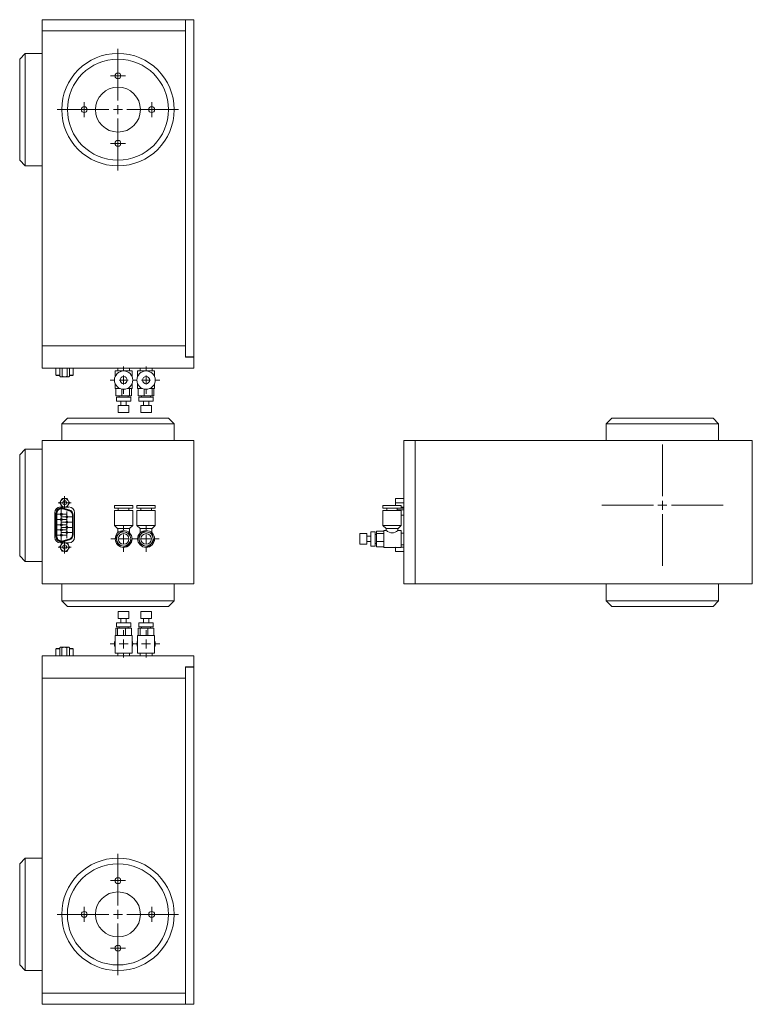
# Model space of a CAD drawing. Header units: inches. Extents: x 0.6 to 15.6, y 0 to 11.
# Tile 2 of 2: x 7.4 to 15.6, y 0 to 11. Entities that reach past the tile are written whole.
import ezdxf

# ---------------------------------------------------------------- set-up
doc = ezdxf.new("R2010")
doc.units = ezdxf.units.IN
doc.header["$MEASUREMENT"] = 0

# ---------------------------------------------------------------- blocks, each defined once
blk = doc.blocks.new('SW_CENTERMARKSYMBOL_0')
at = {"color": 0, "linetype": 'Continuous', "lineweight": 0}
for p, q in [((0, 0.1), (0, 0.14375)), ((-0.1, 0), (-0.14375, 0)), ((0, 0), (-0.05, 0)), ((0, 0), (0, 0.05)), ((0, 0), (0, -0.05)), ((0, 0), (0.05, 0)), ((0.1, 0), (0.14375, 0)), ((0, -0.1), (0, -0.14375))]:
    blk.add_line(p, q, dxfattribs=at)
blk = doc.blocks.new('SW_CENTERMARKSYMBOL_1')
at = {"color": 0, "linetype": 'Continuous', "lineweight": 0}
for p, q in [((0, 0.1), (0, 0.14375)), ((-0.1, 0), (-0.14375, 0)), ((0, 0), (-0.05, 0)), ((0, 0), (0, 0.05)), ((0, 0), (0, -0.05)), ((0, 0), (0.05, 0)), ((0.1, 0), (0.14375, 0)), ((0, -0.1), (0, -0.14375))]:
    blk.add_line(p, q, dxfattribs=at)
blk = doc.blocks.new('SW_CENTERMARKSYMBOL_2')
at = {"color": 0, "linetype": 'Continuous', "lineweight": 0}
for p, q in [((-0.05, 0), (-0.06125, 0)), ((0, 0), (-0.05, 0)), ((0, 0.05), (0, 0.06125)), ((0, 0), (0, 0.05)), ((0, 0), (0, -0.05)), ((0, 0), (0.05, 0)), ((0.05, 0), (0.06125, 0)), ((0, -0.05), (0, -0.06125))]:
    blk.add_line(p, q, dxfattribs=at)
blk = doc.blocks.new('SW_CENTERMARKSYMBOL_3')
at = {"color": 0, "linetype": 'Continuous', "lineweight": 0}
for p, q in [((-0.05, 0), (-0.06125, 0)), ((0, 0), (-0.05, 0)), ((0, 0.05), (0, 0.06125)), ((0, 0), (0, 0.05)), ((0, 0), (0, -0.05)), ((0, 0), (0.05, 0)), ((0.05, 0), (0.06125, 0)), ((0, -0.05), (0, -0.06125))]:
    blk.add_line(p, q, dxfattribs=at)
blk = doc.blocks.new('SW_CENTERMARKSYMBOL_4')
at = {"color": 0, "linetype": 'Continuous', "lineweight": 0}
for p, q in [((-0.05, 0), (-0.06125, 0)), ((0, 0), (-0.05, 0)), ((0, 0.05), (0, 0.06125)), ((0, 0), (0, 0.05)), ((0, 0), (0, -0.05)), ((0, 0), (0.05, 0)), ((0.05, 0), (0.06125, 0)), ((0, -0.05), (0, -0.06125))]:
    blk.add_line(p, q, dxfattribs=at)
blk = doc.blocks.new('SW_CENTERMARKSYMBOL_5')
at = {"color": 0, "linetype": 'Continuous', "lineweight": 0}
for p, q in [((-0.05, 0), (-0.06125, 0)), ((0, 0), (-0.05, 0)), ((0, 0.05), (0, 0.06125)), ((0, 0), (0, 0.05)), ((0, 0), (0, -0.05)), ((0, 0), (0.05, 0)), ((0.05, 0), (0.06125, 0)), ((0, -0.05), (0, -0.06125))]:
    blk.add_line(p, q, dxfattribs=at)
blk = doc.blocks.new('SW_CENTERMARKSYMBOL_6')
at = {"color": 0, "linetype": 'Continuous', "lineweight": 0}
for p, q in [((-0.05, 0), (-0.06125, 0)), ((0, 0), (-0.05, 0)), ((0, 0.05), (0, 0.06125)), ((0, 0), (0, 0.05)), ((0, 0), (0, -0.05)), ((0, 0), (0.05, 0)), ((0.05, 0), (0.06125, 0)), ((0, -0.05), (0, -0.06125))]:
    blk.add_line(p, q, dxfattribs=at)
blk = doc.blocks.new('SW_CENTERMARKSYMBOL_7')
at = {"color": 0, "linetype": 'Continuous', "lineweight": 0}
for p, q in [((-0.05, 0), (-0.06125, 0)), ((0, 0), (-0.05, 0)), ((0, 0.05), (0, 0.06125)), ((0, 0), (0, 0.05)), ((0, 0), (0, -0.05)), ((0, 0), (0.05, 0)), ((0.05, 0), (0.06125, 0)), ((0, -0.05), (0, -0.06125))]:
    blk.add_line(p, q, dxfattribs=at)
blk = doc.blocks.new('SW_CENTERMARKSYMBOL_8')
at = {"color": 0, "linetype": 'Continuous', "lineweight": 0}
for p, q in [((-0.05, 0), (-0.06125, 0)), ((0, 0), (-0.05, 0)), ((0, 0.05), (0, 0.06125)), ((0, 0), (0, 0.05)), ((0, 0), (0, -0.05)), ((0, 0), (0.05, 0)), ((0.05, 0), (0.06125, 0)), ((0, -0.05), (0, -0.06125))]:
    blk.add_line(p, q, dxfattribs=at)
blk = doc.blocks.new('SW_CENTERMARKSYMBOL_9')
at = {"color": 0, "linetype": 'Continuous', "lineweight": 0}
for p, q in [((-0.05, 0), (-0.06125, 0)), ((0, 0), (-0.05, 0)), ((0, 0.05), (0, 0.06125)), ((0, 0), (0, 0.05)), ((0, 0), (0, -0.05)), ((0, 0), (0.05, 0)), ((0.05, 0), (0.06125, 0)), ((0, -0.05), (0, -0.06125))]:
    blk.add_line(p, q, dxfattribs=at)
blk = doc.blocks.new('SW_CENTERMARKSYMBOL_10')
at = {"color": 0, "linetype": 'Continuous', "lineweight": 0}
for p, q in [((-0.05, 0), (-0.06125, 0)), ((0, 0), (-0.05, 0)), ((0, 0.05), (0, 0.06125)), ((0, 0), (0, 0.05)), ((0, 0), (0, -0.05)), ((0, 0), (0.05, 0)), ((0.05, 0), (0.06125, 0)), ((0, -0.05), (0, -0.06125))]:
    blk.add_line(p, q, dxfattribs=at)
blk = doc.blocks.new('SW_CENTERMARKSYMBOL_11')
at = {"color": 0, "linetype": 'Continuous', "lineweight": 0}
for p, q in [((-0.05, 0), (-0.07225, 0)), ((0, 0), (-0.05, 0)), ((0, 0.05), (0, 0.07225)), ((0, 0), (0, 0.05)), ((0, 0), (0, -0.05)), ((0, 0), (0.05, 0)), ((0.05, 0), (0.07225, 0)), ((0, -0.05), (0, -0.07225))]:
    blk.add_line(p, q, dxfattribs=at)
blk = doc.blocks.new('SW_CENTERMARKSYMBOL_12')
at = {"color": 0, "linetype": 'Continuous', "lineweight": 0}
for p, q in [((-0.05, 0), (-0.07225, 0)), ((0, 0), (-0.05, 0)), ((0, 0.05), (0, 0.07225)), ((0, 0), (0, 0.05)), ((0, 0), (0, -0.05)), ((0, 0), (0.05, 0)), ((0.05, 0), (0.07225, 0)), ((0, -0.05), (0, -0.07225))]:
    blk.add_line(p, q, dxfattribs=at)
blk = doc.blocks.new('SW_CENTERMARKSYMBOL_13')
at = {"color": 0, "linetype": 'Continuous', "lineweight": 0}
for p, q in [((0, 0.1), (0, 0.1515)), ((-0.1, 0), (-0.1515, 0)), ((0, 0), (-0.05, 0)), ((0, 0), (0, 0.05)), ((0, 0), (0, -0.05)), ((0, 0), (0.05, 0)), ((0.1, 0), (0.1515, 0)), ((0, -0.1), (0, -0.1515))]:
    blk.add_line(p, q, dxfattribs=at)
blk = doc.blocks.new('SW_CENTERMARKSYMBOL_14')
at = {"color": 0, "linetype": 'Continuous', "lineweight": 0}
for p, q in [((0, 0.1), (0, 0.1515)), ((-0.1, 0), (-0.1515, 0)), ((0, 0), (-0.05, 0)), ((0, 0), (0, 0.05)), ((0, 0), (0, -0.05)), ((0, 0), (0.05, 0)), ((0.1, 0), (0.1515, 0)), ((0, -0.1), (0, -0.1515))]:
    blk.add_line(p, q, dxfattribs=at)
blk = doc.blocks.new('SW_CENTERMARKSYMBOL_15')
at = {"color": 0, "linetype": 'Continuous', "lineweight": 0}
for p, q in [((0, 0.1), (0, 0.675)), ((-0.1, 0), (-0.675, 0)), ((0, 0), (-0.05, 0)), ((0, 0), (0, 0.05)), ((0, 0), (0, -0.05)), ((0, 0), (0.05, 0)), ((0.1, 0), (0.675, 0)), ((0, -0.1), (0, -0.675))]:
    blk.add_line(p, q, dxfattribs=at)
blk = doc.blocks.new('SW_CENTERMARKSYMBOL_16')
at = {"color": 0, "linetype": 'Continuous', "lineweight": 0}
for p, q in [((-0.05, 0), (-0.0825, 0)), ((0, 0), (-0.05, 0)), ((0, 0.05), (0, 0.0825)), ((0, 0), (0, 0.05)), ((0, 0), (0, -0.05)), ((0, 0), (0.05, 0)), ((0.05, 0), (0.0825, 0)), ((0, -0.05), (0, -0.0825))]:
    blk.add_line(p, q, dxfattribs=at)
blk = doc.blocks.new('SW_CENTERMARKSYMBOL_17')
at = {"color": 0, "linetype": 'Continuous', "lineweight": 0}
for p, q in [((-0.05, 0), (-0.0825, 0)), ((0, 0), (-0.05, 0)), ((0, 0.05), (0, 0.0825)), ((0, 0), (0, 0.05)), ((0, 0), (0, -0.05)), ((0, 0), (0.05, 0)), ((0.05, 0), (0.0825, 0)), ((0, -0.05), (0, -0.0825))]:
    blk.add_line(p, q, dxfattribs=at)
blk = doc.blocks.new('SW_CENTERMARKSYMBOL_18')
at = {"color": 0, "linetype": 'Continuous', "lineweight": 0}
for p, q in [((-0.05, 0), (-0.0825, 0)), ((0, 0), (-0.05, 0)), ((0, 0.05), (0, 0.0825)), ((0, 0), (0, 0.05)), ((0, 0), (0, -0.05)), ((0, 0), (0.05, 0)), ((0.05, 0), (0.0825, 0)), ((0, -0.05), (0, -0.0825))]:
    blk.add_line(p, q, dxfattribs=at)
blk = doc.blocks.new('SW_CENTERMARKSYMBOL_19')
at = {"color": 0, "linetype": 'Continuous', "lineweight": 0}
for p, q in [((-0.05, 0), (-0.0825, 0)), ((0, 0), (-0.05, 0)), ((0, 0.05), (0, 0.0825)), ((0, 0), (0, 0.05)), ((0, 0), (0, -0.05)), ((0, 0), (0.05, 0)), ((0.05, 0), (0.0825, 0)), ((0, -0.05), (0, -0.0825))]:
    blk.add_line(p, q, dxfattribs=at)
blk = doc.blocks.new('SW_CENTERMARKSYMBOL_20')
at = {"color": 0, "linetype": 'Continuous', "lineweight": 0}
for p, q in [((0, 0.1), (0, 0.1515)), ((-0.1, 0), (-0.1515, 0)), ((0, 0), (-0.05, 0)), ((0, 0), (0, 0.05)), ((0, 0), (0, -0.05)), ((0, 0), (0.05, 0)), ((0.1, 0), (0.1515, 0)), ((0, -0.1), (0, -0.1515))]:
    blk.add_line(p, q, dxfattribs=at)
blk = doc.blocks.new('SW_CENTERMARKSYMBOL_21')
at = {"color": 0, "linetype": 'Continuous', "lineweight": 0}
for p, q in [((0, 0.1), (0, 0.1515)), ((-0.1, 0), (-0.1515, 0)), ((0, 0), (-0.05, 0)), ((0, 0), (0, 0.05)), ((0, 0), (0, -0.05)), ((0, 0), (0.05, 0)), ((0.1, 0), (0.1515, 0)), ((0, -0.1), (0, -0.1515))]:
    blk.add_line(p, q, dxfattribs=at)
blk = doc.blocks.new('SW_CENTERMARKSYMBOL_22')
at = {"color": 0, "linetype": 'Continuous', "lineweight": 0}
for p, q in [((0, 0.1), (0, 0.675)), ((-0.1, 0), (-0.675, 0)), ((0, 0), (-0.05, 0)), ((0, 0), (0, 0.05)), ((0, 0), (0, -0.05)), ((0, 0), (0.05, 0)), ((0.1, 0), (0.675, 0)), ((0, -0.1), (0, -0.675))]:
    blk.add_line(p, q, dxfattribs=at)
blk = doc.blocks.new('SW_CENTERMARKSYMBOL_23')
at = {"color": 0, "linetype": 'Continuous', "lineweight": 0}
for p, q in [((-0.05, 0), (-0.0825, 0)), ((0, 0), (-0.05, 0)), ((0, 0.05), (0, 0.0825)), ((0, 0), (0, 0.05)), ((0, 0), (0, -0.05)), ((0, 0), (0.05, 0)), ((0.05, 0), (0.0825, 0)), ((0, -0.05), (0, -0.0825))]:
    blk.add_line(p, q, dxfattribs=at)
blk = doc.blocks.new('SW_CENTERMARKSYMBOL_24')
at = {"color": 0, "linetype": 'Continuous', "lineweight": 0}
for p, q in [((-0.05, 0), (-0.0825, 0)), ((0, 0), (-0.05, 0)), ((0, 0.05), (0, 0.0825)), ((0, 0), (0, 0.05)), ((0, 0), (0, -0.05)), ((0, 0), (0.05, 0)), ((0.05, 0), (0.0825, 0)), ((0, -0.05), (0, -0.0825))]:
    blk.add_line(p, q, dxfattribs=at)
blk = doc.blocks.new('SW_CENTERMARKSYMBOL_25')
at = {"color": 0, "linetype": 'Continuous', "lineweight": 0}
for p, q in [((-0.05, 0), (-0.0825, 0)), ((0, 0), (-0.05, 0)), ((0, 0.05), (0, 0.0825)), ((0, 0), (0, 0.05)), ((0, 0), (0, -0.05)), ((0, 0), (0.05, 0)), ((0.05, 0), (0.0825, 0)), ((0, -0.05), (0, -0.0825))]:
    blk.add_line(p, q, dxfattribs=at)
blk = doc.blocks.new('SW_CENTERMARKSYMBOL_26')
at = {"color": 0, "linetype": 'Continuous', "lineweight": 0}
for p, q in [((-0.05, 0), (-0.0825, 0)), ((0, 0), (-0.05, 0)), ((0, 0.05), (0, 0.0825)), ((0, 0), (0, 0.05)), ((0, 0), (0, -0.05)), ((0, 0), (0.05, 0)), ((0.05, 0), (0.0825, 0)), ((0, -0.05), (0, -0.0825))]:
    blk.add_line(p, q, dxfattribs=at)
blk = doc.blocks.new('SW_CENTERMARKSYMBOL_32')
at = {"color": 0, "linetype": 'Continuous', "lineweight": 0}
for p, q in [((0, 0.1), (0, 0.675)), ((-0.1, 0), (-0.675, 0)), ((0, 0), (-0.05, 0)), ((0, 0), (0, 0.05)), ((0, 0), (0, -0.05)), ((0, 0), (0.05, 0)), ((0.1, 0), (0.675, 0)), ((0, -0.1), (0, -0.675))]:
    blk.add_line(p, q, dxfattribs=at)

msp = doc.modelspace()

# ---------------------------------------------------------------- linework, layer by layer
at = {"color": 7, "linetype": 'Continuous', "lineweight": 15}
for p, q in [((7.658, 10.953), (9.251, 10.953)), ((7.658, 10.953), (7.658, 10.828)), ((7.837, 10.953), (7.837, 10.953)), ((7.837, 10.953), (7.942, 10.953)), ((7.942, 10.953), (7.942, 10.953)), ((9.251, 10.953), (9.251, 10.828)), ((9.251, 10.953), (9.345, 10.953)), ((9.345, 10.953), (9.345, 7.203)), ((7.658, 10.828), (9.251, 10.828)), ((7.658, 10.828), (7.658, 7.328)), ((9.251, 10.828), (9.251, 7.328)), ((7.47, 10.578), (7.408, 10.516)), ((7.408, 9.391), (7.408, 10.516)), ((7.658, 10.578), (7.47, 10.578)), ((7.47, 10.578), (7.47, 9.328)), ((7.408, 9.391), (7.47, 9.328)), ((7.47, 9.328), (7.658, 9.328)), ((7.658, 7.078), (7.658, 7.328)), ((7.658, 7.328), (9.251, 7.328)), ((9.251, 7.203), (9.251, 7.328)), ((9.251, 7.201), (9.251, 7.203)), ((9.251, 7.203), (9.345, 7.203)), ((9.345, 7.201), (9.251, 7.201)), ((9.345, 7.201), (9.345, 7.078)), ((9.345, 7.078), (7.658, 7.078)), ((7.811, 7.001), (7.811, 7.078)), ((7.853, 6.986), (7.853, 7.075)), ((7.88, 6.986), (7.88, 7.075)), ((7.935, 6.986), (7.935, 7.075)), ((7.962, 6.986), (7.962, 7.075)), ((8.004, 7.001), (8.004, 7.078)), ((8.47, 7.047), (8.47, 6.984)), ((8.658, 7.047), (8.47, 7.047)), ((8.498, 7.078), (8.498, 7.047)), ((8.63, 7.047), (8.63, 7.078)), ((8.658, 6.984), (8.658, 7.047)), ((8.72, 7.047), (8.72, 6.984)), ((8.908, 7.047), (8.72, 7.047)), ((8.748, 7.078), (8.748, 7.047)), ((8.88, 7.047), (8.88, 7.078)), ((8.908, 6.984), (8.908, 7.047)), ((7.811, 7.001), (7.853, 7.001)), ((7.853, 6.998), (7.814, 6.998)), ((7.867, 6.983), (7.861, 6.983)), ((7.908, 6.983), (7.867, 6.983)), ((7.948, 6.983), (7.908, 6.983)), ((7.955, 6.983), (7.948, 6.983)), ((7.962, 7.001), (8.004, 7.001)), ((8.001, 6.998), (7.962, 6.998)), ((8.47, 6.906), (8.47, 6.852)), ((8.658, 6.852), (8.658, 6.906)), ((8.72, 6.906), (8.72, 6.852)), ((8.908, 6.852), (8.908, 6.906)), ((8.524, 6.852), (8.47, 6.852)), ((8.477, 6.772), (8.477, 6.852)), ((8.543, 6.772), (8.543, 6.846)), ((8.658, 6.852), (8.604, 6.852)), ((8.63, 6.772), (8.63, 6.852)), ((8.651, 6.772), (8.651, 6.852)), ((8.774, 6.852), (8.72, 6.852)), ((8.727, 6.772), (8.727, 6.852)), ((8.793, 6.772), (8.793, 6.846)), ((8.908, 6.852), (8.854, 6.852)), ((8.88, 6.772), (8.88, 6.852)), ((8.901, 6.772), (8.901, 6.852)), ((8.543, 6.772), (8.477, 6.772)), ((8.485, 6.756), (8.485, 6.71)), ((8.643, 6.756), (8.485, 6.756)), ((8.643, 6.71), (8.485, 6.71)), ((8.514, 6.772), (8.514, 6.756)), ((8.534, 6.71), (8.534, 6.663)), ((8.63, 6.772), (8.543, 6.772)), ((8.593, 6.663), (8.593, 6.71)), ((8.614, 6.756), (8.614, 6.772)), ((8.651, 6.772), (8.63, 6.772)), ((8.643, 6.71), (8.643, 6.756)), ((8.793, 6.772), (8.727, 6.772)), ((8.735, 6.756), (8.735, 6.71)), ((8.893, 6.756), (8.735, 6.756)), ((8.893, 6.71), (8.735, 6.71)), ((8.764, 6.772), (8.764, 6.756)), ((8.784, 6.71), (8.784, 6.663)), ((8.88, 6.772), (8.793, 6.772)), ((8.843, 6.663), (8.843, 6.71)), ((8.864, 6.756), (8.864, 6.772)), ((8.901, 6.772), (8.88, 6.772)), ((8.893, 6.71), (8.893, 6.756)), ((8.505, 6.663), (8.505, 6.585)), ((8.623, 6.663), (8.505, 6.663)), ((8.623, 6.585), (8.505, 6.585)), ((8.623, 6.585), (8.623, 6.663)), ((8.755, 6.663), (8.755, 6.585)), ((8.873, 6.663), (8.755, 6.663)), ((8.873, 6.585), (8.755, 6.585)), ((8.873, 6.585), (8.873, 6.663)), ((7.939, 6.522), (7.876, 6.46)), ((7.939, 6.522), (8.104, 6.522)), ((8.104, 6.522), (9.064, 6.522)), ((9.126, 6.46), (9.064, 6.522)), ((13.996, 6.522), (13.933, 6.46)), ((13.996, 6.522), (15.121, 6.522)), ((15.183, 6.46), (15.121, 6.522)), ((7.876, 6.46), (7.876, 6.272)), ((8.059, 6.46), (7.876, 6.46)), ((9.126, 6.46), (8.059, 6.46)), ((9.126, 6.272), (9.126, 6.46)), ((13.933, 6.46), (13.933, 6.272)), ((15.183, 6.46), (13.933, 6.46)), ((15.183, 6.272), (15.183, 6.46)), ((9.345, 6.272), (7.658, 6.272)), ((7.658, 6.272), (7.658, 4.679)), ((9.345, 6.272), (9.345, 4.679)), ((11.683, 6.272), (11.683, 4.679)), ((11.806, 6.272), (11.683, 6.272)), ((11.806, 4.679), (11.806, 6.272)), ((11.806, 6.272), (11.808, 6.272)), ((15.558, 6.272), (11.808, 6.272)), ((11.808, 6.272), (11.808, 4.679)), ((15.558, 4.679), (15.558, 6.272)), ((7.47, 6.179), (7.408, 6.116)), ((7.658, 6.179), (7.47, 6.179)), ((7.47, 6.179), (7.47, 5.554)), ((7.408, 5.554), (7.408, 6.116)), ((11.588, 5.605), (11.588, 5.628)), ((11.588, 5.558), (11.588, 5.605)), ((11.591, 5.628), (11.68, 5.628)), ((7.408, 4.991), (7.408, 5.554)), ((7.47, 5.554), (7.47, 4.929)), ((7.881, 5.534), (7.861, 5.534)), ((7.889, 5.515), (7.957, 5.495)), ((7.956, 5.493), (7.889, 5.513)), ((7.958, 5.5), (7.891, 5.52)), ((7.892, 5.523), (7.959, 5.503)), ((7.955, 5.534), (7.935, 5.534)), ((8.462, 5.552), (8.462, 5.52)), ((8.462, 5.552), (8.564, 5.552)), ((8.462, 5.52), (8.564, 5.52)), ((8.462, 5.495), (8.462, 5.329)), ((8.462, 5.495), (8.564, 5.495)), ((8.505, 5.52), (8.505, 5.495)), ((8.564, 5.552), (8.665, 5.552)), ((8.564, 5.52), (8.665, 5.52)), ((8.564, 5.495), (8.665, 5.495)), ((8.623, 5.495), (8.623, 5.52)), ((8.665, 5.52), (8.665, 5.552)), ((8.665, 5.329), (8.665, 5.495)), ((8.712, 5.552), (8.712, 5.52)), ((8.712, 5.552), (8.814, 5.552)), ((8.712, 5.52), (8.814, 5.52)), ((8.712, 5.495), (8.712, 5.329)), ((8.712, 5.495), (8.814, 5.495)), ((8.755, 5.52), (8.755, 5.495)), ((8.814, 5.552), (8.915, 5.552)), ((8.814, 5.52), (8.915, 5.52)), ((8.814, 5.495), (8.915, 5.495)), ((8.873, 5.495), (8.873, 5.52)), ((8.915, 5.52), (8.915, 5.552)), ((8.915, 5.329), (8.915, 5.495)), ((11.449, 5.552), (11.449, 5.52)), ((11.449, 5.552), (11.652, 5.552)), ((11.449, 5.52), (11.652, 5.52)), ((11.449, 5.495), (11.449, 5.329)), ((11.449, 5.495), (11.652, 5.495)), ((11.491, 5.52), (11.491, 5.495)), ((11.588, 5.552), (11.588, 5.558)), ((11.588, 5.552), (11.588, 5.558)), ((11.591, 5.582), (11.68, 5.582)), ((11.609, 5.495), (11.609, 5.52)), ((11.609, 5.503), (11.683, 5.503)), ((11.652, 5.52), (11.652, 5.552)), ((11.652, 5.534), (11.68, 5.534)), ((11.652, 5.534), (11.68, 5.534)), ((11.683, 5.525), (11.652, 5.525)), ((11.652, 5.523), (11.683, 5.523)), ((11.652, 5.329), (11.652, 5.495)), ((15.558, 5.528), (15.558, 5.528)), ((15.558, 5.528), (15.558, 5.476)), ((15.558, 5.476), (15.558, 5.423)), ((7.798, 5.472), (7.798, 5.198)), ((7.811, 5.208), (7.811, 5.463)), ((7.814, 5.463), (7.811, 5.463)), ((7.814, 5.463), (7.814, 5.208)), ((7.819, 5.208), (7.819, 5.463)), ((7.821, 5.463), (7.819, 5.463)), ((7.821, 5.463), (7.821, 5.208)), ((7.994, 5.228), (7.994, 5.443)), ((7.996, 5.443), (7.994, 5.443)), ((7.996, 5.443), (7.996, 5.228)), ((8.001, 5.228), (8.001, 5.443)), ((8.004, 5.443), (8.001, 5.443)), ((8.004, 5.443), (8.004, 5.228)), ((8.017, 5.198), (8.017, 5.472)), ((11.652, 5.443), (11.683, 5.443)), ((15.558, 5.423), (15.558, 5.423)), ((8.462, 5.329), (8.497, 5.294)), ((8.462, 5.329), (8.564, 5.329)), ((8.543, 5.267), (8.477, 5.205)), ((8.564, 5.294), (8.497, 5.294)), ((8.499, 5.294), (8.499, 5.247)), ((8.63, 5.241), (8.543, 5.267)), ((8.564, 5.329), (8.665, 5.329)), ((8.63, 5.294), (8.564, 5.294)), ((8.629, 5.246), (8.629, 5.294)), ((8.63, 5.294), (8.665, 5.329)), ((8.712, 5.329), (8.747, 5.294)), ((8.712, 5.329), (8.814, 5.329)), ((8.793, 5.267), (8.727, 5.205)), ((8.814, 5.294), (8.747, 5.294)), ((8.749, 5.294), (8.749, 5.247)), ((8.88, 5.241), (8.793, 5.267)), ((8.814, 5.329), (8.915, 5.329)), ((8.88, 5.294), (8.814, 5.294)), ((8.879, 5.246), (8.879, 5.294)), ((8.88, 5.294), (8.915, 5.329)), ((11.361, 5.257), (11.315, 5.257)), ((11.315, 5.179), (11.315, 5.257)), ((11.361, 5.179), (11.361, 5.257)), ((11.377, 5.267), (11.457, 5.267)), ((11.377, 5.241), (11.377, 5.267)), ((11.449, 5.329), (11.484, 5.294)), ((11.449, 5.329), (11.652, 5.329)), ((11.486, 5.272), (11.457, 5.272)), ((11.457, 5.179), (11.457, 5.272)), ((11.617, 5.294), (11.484, 5.294)), ((11.485, 5.294), (11.485, 5.272)), ((11.615, 5.272), (11.615, 5.294)), ((11.652, 5.272), (11.615, 5.272)), ((11.617, 5.294), (11.652, 5.329)), ((11.652, 5.179), (11.652, 5.272)), ((7.814, 5.208), (7.811, 5.208)), ((7.821, 5.208), (7.819, 5.208)), ((7.889, 5.157), (7.956, 5.177)), ((7.957, 5.175), (7.889, 5.155)), ((7.891, 5.15), (7.958, 5.17)), ((7.959, 5.168), (7.892, 5.148)), ((7.996, 5.228), (7.994, 5.228)), ((8.004, 5.228), (8.001, 5.228)), ((8.477, 5.205), (8.497, 5.117)), ((8.584, 5.09), (8.651, 5.152)), ((8.651, 5.152), (8.63, 5.241)), ((8.727, 5.205), (8.747, 5.117)), ((8.834, 5.09), (8.901, 5.152)), ((8.901, 5.152), (8.88, 5.241)), ((11.268, 5.238), (11.19, 5.238)), ((11.19, 5.179), (11.19, 5.238)), ((11.19, 5.12), (11.19, 5.179)), ((11.268, 5.179), (11.268, 5.238)), ((11.315, 5.208), (11.268, 5.208)), ((11.268, 5.12), (11.268, 5.179)), ((11.268, 5.149), (11.315, 5.149)), ((11.315, 5.1), (11.315, 5.179)), ((11.377, 5.229), (11.361, 5.229)), ((11.361, 5.1), (11.361, 5.179)), ((11.377, 5.152), (11.377, 5.241)), ((11.377, 5.241), (11.457, 5.241)), ((11.377, 5.152), (11.457, 5.152)), ((11.377, 5.09), (11.377, 5.152)), ((11.457, 5.085), (11.457, 5.179)), ((11.683, 5.244), (11.652, 5.244)), ((11.652, 5.085), (11.652, 5.179)), ((7.861, 5.136), (7.882, 5.136)), ((7.937, 5.136), (7.955, 5.136)), ((8.497, 5.117), (8.584, 5.09)), ((8.747, 5.117), (8.834, 5.09)), ((11.19, 5.12), (11.268, 5.12)), ((11.315, 5.1), (11.361, 5.1)), ((11.361, 5.129), (11.377, 5.129)), ((11.377, 5.09), (11.457, 5.09)), ((11.457, 5.085), (11.652, 5.085)), ((11.588, 5.064), (11.588, 5.085)), ((11.588, 5.042), (11.588, 5.064)), ((11.591, 5.041), (11.68, 5.041)), ((11.652, 5.113), (11.683, 5.113)), ((11.652, 5.086), (11.68, 5.086)), ((7.408, 4.991), (7.47, 4.929)), ((7.47, 4.929), (7.658, 4.929)), ((7.658, 4.679), (9.345, 4.679)), ((7.876, 4.679), (7.876, 4.491)), ((9.126, 4.491), (9.126, 4.679)), ((11.683, 4.679), (11.806, 4.679)), ((11.806, 4.679), (11.808, 4.679)), ((11.808, 4.679), (15.558, 4.679)), ((13.933, 4.679), (13.933, 4.491)), ((15.183, 4.491), (15.183, 4.679)), ((7.876, 4.491), (7.939, 4.429)), ((7.876, 4.491), (9.126, 4.491)), ((9.064, 4.429), (9.126, 4.491)), ((13.933, 4.491), (13.996, 4.429)), ((13.933, 4.491), (15.183, 4.491)), ((15.121, 4.429), (15.183, 4.491)), ((9.064, 4.429), (7.939, 4.429)), ((15.121, 4.429), (13.996, 4.429)), ((8.505, 4.372), (8.505, 4.294)), ((8.505, 4.372), (8.623, 4.372)), ((8.505, 4.294), (8.623, 4.294)), ((8.534, 4.294), (8.534, 4.247)), ((8.593, 4.247), (8.593, 4.294)), ((8.623, 4.294), (8.623, 4.372)), ((8.755, 4.372), (8.755, 4.294)), ((8.755, 4.372), (8.873, 4.372)), ((8.755, 4.294), (8.873, 4.294)), ((8.784, 4.294), (8.784, 4.247)), ((8.843, 4.247), (8.843, 4.294)), ((8.873, 4.294), (8.873, 4.372)), ((8.477, 4.185), (8.477, 4.105)), ((8.477, 4.185), (8.497, 4.185)), ((8.485, 4.247), (8.485, 4.201)), ((8.485, 4.247), (8.643, 4.247)), ((8.485, 4.201), (8.643, 4.201)), ((8.497, 4.185), (8.497, 4.105)), ((8.497, 4.185), (8.584, 4.185)), ((8.514, 4.201), (8.514, 4.185)), ((8.584, 4.185), (8.584, 4.105)), ((8.584, 4.185), (8.651, 4.185)), ((8.614, 4.185), (8.614, 4.201)), ((8.643, 4.201), (8.643, 4.247)), ((8.651, 4.185), (8.651, 4.105)), ((8.727, 4.185), (8.727, 4.105)), ((8.727, 4.185), (8.747, 4.185)), ((8.735, 4.247), (8.735, 4.201)), ((8.735, 4.247), (8.893, 4.247)), ((8.735, 4.201), (8.893, 4.201)), ((8.747, 4.185), (8.747, 4.105)), ((8.747, 4.185), (8.834, 4.185)), ((8.764, 4.201), (8.764, 4.185)), ((8.834, 4.185), (8.834, 4.105)), ((8.834, 4.185), (8.901, 4.185)), ((8.864, 4.185), (8.864, 4.201)), ((8.893, 4.201), (8.893, 4.247)), ((8.901, 4.185), (8.901, 4.105)), ((8.47, 4.105), (8.47, 3.91)), ((8.47, 4.105), (8.658, 4.105)), ((8.658, 3.91), (8.658, 4.105)), ((8.72, 4.105), (8.72, 3.91)), ((8.72, 4.105), (8.908, 4.105)), ((8.908, 3.91), (8.908, 4.105)), ((7.811, 3.956), (7.811, 3.879)), ((7.853, 3.956), (7.811, 3.956)), ((7.814, 3.959), (7.853, 3.959)), ((7.853, 3.971), (7.853, 3.882)), ((7.853, 3.971), (7.853, 3.959)), ((7.861, 3.974), (7.866, 3.974)), ((7.866, 3.974), (7.905, 3.974)), ((7.878, 3.971), (7.878, 3.882)), ((7.905, 3.974), (7.947, 3.974)), ((7.933, 3.971), (7.933, 3.882)), ((7.947, 3.974), (7.955, 3.974)), ((7.962, 3.971), (7.961, 3.972)), ((7.962, 3.971), (7.962, 3.882)), ((7.962, 3.971), (7.962, 3.959)), ((7.962, 3.959), (8.001, 3.959)), ((8.004, 3.956), (7.962, 3.956)), ((8.004, 3.956), (8.004, 3.879)), ((7.658, 3.879), (7.658, 3.629)), ((7.658, 3.879), (9.345, 3.879)), ((7.961, 3.881), (7.962, 3.882)), ((8.47, 3.91), (8.658, 3.91)), ((8.498, 3.91), (8.498, 3.879)), ((8.63, 3.879), (8.63, 3.91)), ((8.72, 3.91), (8.908, 3.91)), ((8.748, 3.91), (8.748, 3.879)), ((8.88, 3.879), (8.88, 3.91)), ((9.345, 3.879), (9.345, 3.756)), ((9.345, 3.756), (9.251, 3.756)), ((9.251, 3.756), (9.251, 3.754)), ((9.251, 3.754), (9.251, 3.629)), ((9.251, 3.754), (9.345, 3.754)), ((9.345, 3.754), (9.345, 0.004)), ((7.658, 3.629), (9.251, 3.629)), ((7.658, 3.629), (7.658, 0.129)), ((9.251, 3.629), (9.251, 0.129)), ((7.47, 1.629), (7.408, 1.566)), ((7.408, 0.441), (7.408, 1.566)), ((7.658, 1.629), (7.47, 1.629)), ((7.47, 1.629), (7.47, 0.379)), ((7.408, 0.441), (7.47, 0.379)), ((7.47, 0.379), (7.658, 0.379)), ((7.658, 0.004), (7.658, 0.129)), ((7.658, 0.129), (9.251, 0.129)), ((9.251, 0.004), (9.251, 0.129)), ((9.251, 0.004), (7.658, 0.004)), ((7.837, 0.004), (7.837, 0.004)), ((7.942, 0.004), (7.837, 0.004)), ((7.942, 0.004), (7.942, 0.004)), ((9.251, 0.004), (9.345, 0.004))]:
    msp.add_line(p, q, dxfattribs=at)
at = {"color": 7, "linetype": 'Continuous', "lineweight": 15, "flags": 128}
for points in [[(7.889, 5.513), (7.889, 5.513), (7.889, 5.513), (7.889, 5.513), (7.889, 5.514), (7.889, 5.514), (7.889, 5.515), (7.889, 5.515), (7.889, 5.515)], [(7.891, 5.52), (7.891, 5.521), (7.891, 5.521), (7.891, 5.522), (7.891, 5.522), (7.891, 5.522), (7.892, 5.522), (7.892, 5.523), (7.892, 5.523)], [(7.957, 5.495), (7.957, 5.495), (7.957, 5.495), (7.957, 5.494), (7.956, 5.494), (7.956, 5.493), (7.956, 5.493), (7.956, 5.493), (7.956, 5.493)], [(7.959, 5.503), (7.959, 5.503), (7.959, 5.503), (7.959, 5.502), (7.959, 5.502), (7.959, 5.502), (7.959, 5.501), (7.959, 5.501), (7.958, 5.5)], [(11.486, 5.272), (11.486, 5.272), (11.491, 5.268), (11.501, 5.262), (11.517, 5.254), (11.535, 5.248), (11.551, 5.246), (11.567, 5.248), (11.586, 5.255), (11.601, 5.263), (11.612, 5.27), (11.615, 5.272), (11.615, 5.272)], [(7.889, 5.157), (7.889, 5.157), (7.889, 5.157), (7.889, 5.157), (7.889, 5.157), (7.889, 5.156), (7.889, 5.156), (7.889, 5.155), (7.889, 5.155)], [(7.891, 5.15), (7.891, 5.15), (7.891, 5.149), (7.891, 5.149), (7.891, 5.148), (7.891, 5.148), (7.892, 5.148), (7.892, 5.148), (7.892, 5.148)], [(7.957, 5.175), (7.957, 5.175), (7.957, 5.176), (7.957, 5.176), (7.956, 5.177), (7.956, 5.177), (7.956, 5.177), (7.956, 5.177), (7.956, 5.177)], [(7.959, 5.168), (7.959, 5.168), (7.959, 5.168), (7.959, 5.168), (7.959, 5.168), (7.959, 5.169), (7.959, 5.169), (7.959, 5.17), (7.958, 5.17)]]:
    msp.add_lwpolyline(points, dxfattribs=at)
at = {"color": 7, "linetype": 'Continuous', "lineweight": 15}
for centre, radius in [((8.501, 9.953), 0.625), ((8.501, 9.953), 0.562), ((8.501, 10.328), 0.0325), ((8.501, 9.953), 0.25), ((8.126, 9.953), 0.0325), ((8.876, 9.953), 0.0325), ((8.501, 9.578), 0.0325), ((8.564, 6.945), 0.102), ((8.814, 6.945), 0.102), ((8.564, 6.945), 0.0394), ((8.814, 6.945), 0.0394), ((7.908, 5.581), 0.0222), ((7.871, 5.453), 0.0113), ((7.871, 5.395), 0.0112), ((7.871, 5.453), 0.00125), ((7.871, 5.395), 0.00125), ((7.933, 5.424), 0.0113), ((7.933, 5.366), 0.0112), ((7.933, 5.424), 0.00125), ((7.933, 5.366), 0.00125), ((7.871, 5.337), 0.0113), ((7.871, 5.279), 0.0113), ((7.871, 5.337), 0.00125), ((7.871, 5.279), 0.00125), ((7.933, 5.308), 0.0113), ((7.933, 5.25), 0.0112), ((7.933, 5.308), 0.00125), ((8.564, 5.179), 0.0938), ((8.564, 5.179), 0.0787), ((8.814, 5.179), 0.0938), ((8.814, 5.179), 0.0787), ((7.871, 5.221), 0.0113), ((7.871, 5.221), 0.00125), ((7.933, 5.25), 0.00125), ((8.564, 5.179), 0.059), ((8.814, 5.179), 0.059), ((7.908, 5.089), 0.0223), ((8.501, 1.004), 0.625), ((8.501, 1.004), 0.563), ((8.501, 1.379), 0.0325), ((8.501, 1.004), 0.25), ((8.126, 1.004), 0.0325), ((8.876, 1.004), 0.0325), ((8.501, 0.629), 0.0325)]:
    msp.add_circle(centre, radius, dxfattribs=at)
for centre, radius, start, end in [((7.861, 7.067), 0.011, 90, 131.6403), ((7.955, 7.067), 0.011, 49.0079, 90), ((7.814, 7.001), 0.0025, 180, 270), ((7.861, 6.994), 0.011, 229.0221, 270), ((7.955, 6.994), 0.011, 270, 311.6391), ((8.001, 7.001), 0.0025, 270, 0), ((7.908, 5.581), 0.047, 150.122, 210.122), ((7.908, 5.581), 0.047, 90.122, 150.122), ((7.908, 5.581), 0.047, 30.122, 90.122), ((7.908, 5.581), 0.047, 330.122, 30.122), ((7.861, 5.472), 0.0625, 90, 180), ((7.874, 5.463), 0.0625, 73.5429, 180), ((7.874, 5.463), 0.06, 73.5429, 180), ((7.874, 5.463), 0.055, 73.5429, 180), ((7.874, 5.463), 0.0525, 73.5429, 180), ((7.908, 5.581), 0.047, 210.122, 270.122), ((7.908, 5.581), 0.047, 270.122, 330.122), ((7.955, 5.472), 0.0625, 0, 90), ((7.941, 5.443), 0.0525, 0, 73.5429), ((7.941, 5.443), 0.055, 0, 73.5429), ((7.941, 5.443), 0.06, 0, 73.5429), ((7.941, 5.443), 0.0625, 0, 73.5429), ((7.861, 5.198), 0.0625, 180, 270), ((7.874, 5.208), 0.0625, 180, 286.4571), ((7.874, 5.208), 0.06, 180, 286.4571), ((7.874, 5.208), 0.055, 180, 286.4571), ((7.874, 5.208), 0.0525, 180, 286.4571), ((7.955, 5.198), 0.0625, 270, 0), ((7.941, 5.228), 0.0525, 286.4571, 0), ((7.941, 5.228), 0.055, 286.4571, 0), ((7.941, 5.228), 0.06, 286.4571, 0), ((7.941, 5.228), 0.0625, 286.4571, 0), ((7.908, 5.089), 0.047, 147.2459, 207.2459), ((7.908, 5.089), 0.047, 207.2459, 267.2459), ((7.908, 5.089), 0.047, 87.2459, 147.2459), ((7.908, 5.089), 0.047, 267.2459, 327.2459), ((7.908, 5.089), 0.047, 27.2459, 87.2459), ((7.908, 5.089), 0.047, 327.2459, 27.2459), ((7.814, 3.956), 0.0025, 90, 180), ((7.861, 3.963), 0.011, 90, 123.1304), ((7.955, 3.963), 0.011, 56.9371, 90), ((8.001, 3.956), 0.0025, 0, 90), ((8.564, 4.012), 0.102, 157.465, 202.535), ((8.564, 4.012), 0.102, 337.465, 22.535), ((8.814, 4.012), 0.102, 157.465, 202.535), ((8.814, 4.012), 0.102, 337.465, 22.535), ((7.861, 3.89), 0.011, 237.3608, 270), ((7.955, 3.89), 0.011, 270, 302.6455)]:
    msp.add_arc(centre, radius, start, end, dxfattribs=at)
for points, knots in [([(7.853, 7.075), (7.854, 7.076), (7.856, 7.077), (7.858, 7.078), (7.859, 7.078), (7.862, 7.078), (7.865, 7.078), (7.867, 7.078)], [0, 0, 0, 0, 0.25, 0.25, 0.5, 0.5, 1, 1, 1, 1]), ([(7.867, 7.078), (7.869, 7.078), (7.871, 7.078), (7.875, 7.078), (7.876, 7.078), (7.878, 7.077), (7.879, 7.076), (7.88, 7.075)], [0, 0, 0, 0, 0.5, 0.5, 0.75, 0.75, 1, 1, 1, 1]), ([(7.88, 7.075), (7.883, 7.076), (7.885, 7.077), (7.889, 7.078), (7.892, 7.078), (7.898, 7.078), (7.903, 7.078), (7.908, 7.078)], [0, 0, 0, 0, 0.25, 0.25, 0.5, 0.5, 1, 1, 1, 1]), ([(7.908, 7.078), (7.912, 7.078), (7.917, 7.078), (7.923, 7.078), (7.926, 7.078), (7.93, 7.077), (7.933, 7.076), (7.935, 7.075)], [0, 0, 0, 0, 0.5, 0.5, 0.75, 0.75, 1, 1, 1, 1]), ([(7.935, 7.075), (7.936, 7.076), (7.937, 7.077), (7.939, 7.078), (7.94, 7.078), (7.944, 7.078), (7.946, 7.078), (7.948, 7.078)], [0, 0, 0, 0, 0.25, 0.25, 0.5, 0.5, 1, 1, 1, 1]), ([(7.948, 7.078), (7.951, 7.078), (7.953, 7.078), (7.956, 7.078), (7.957, 7.078), (7.96, 7.077), (7.961, 7.076), (7.962, 7.075)], [0, 0, 0, 0, 0.5, 0.5, 0.75, 0.75, 1, 1, 1, 1]), ([(7.867, 6.983), (7.865, 6.983), (7.862, 6.983), (7.859, 6.983), (7.858, 6.984), (7.856, 6.984), (7.854, 6.985), (7.853, 6.986)], [0, 0, 0, 0, 0.5, 0.5, 0.75, 0.75, 1, 1, 1, 1]), ([(7.88, 6.986), (7.879, 6.985), (7.878, 6.984), (7.876, 6.984), (7.875, 6.983), (7.871, 6.983), (7.869, 6.983), (7.867, 6.983)], [0, 0, 0, 0, 0.25, 0.25, 0.5, 0.5, 1, 1, 1, 1]), ([(7.908, 6.983), (7.903, 6.983), (7.898, 6.983), (7.892, 6.983), (7.889, 6.984), (7.885, 6.984), (7.883, 6.985), (7.88, 6.986)], [0, 0, 0, 0, 0.5, 0.5, 0.75, 0.75, 1, 1, 1, 1]), ([(7.935, 6.986), (7.933, 6.985), (7.93, 6.984), (7.926, 6.984), (7.924, 6.983), (7.917, 6.983), (7.912, 6.983), (7.908, 6.983)], [0, 0, 0, 0, 0.25, 0.25, 0.5, 0.5, 1, 1, 1, 1]), ([(7.948, 6.983), (7.946, 6.983), (7.944, 6.983), (7.94, 6.983), (7.939, 6.984), (7.937, 6.984), (7.936, 6.985), (7.935, 6.986)], [0, 0, 0, 0, 0.5, 0.5, 0.75, 0.75, 1, 1, 1, 1]), ([(7.962, 6.986), (7.961, 6.985), (7.96, 6.984), (7.957, 6.984), (7.956, 6.983), (7.953, 6.983), (7.951, 6.983), (7.948, 6.983)], [0, 0, 0, 0, 0.25, 0.25, 0.5, 0.5, 1, 1, 1, 1]), ([(7.867, 5.605), (7.865, 5.601), (7.862, 5.597), (7.859, 5.591), (7.858, 5.589), (7.856, 5.585), (7.854, 5.583), (7.853, 5.581)], [0, 0, 0, 0, 0.5, 0.5, 0.75, 0.75, 1, 1, 1, 1]), ([(7.88, 5.628), (7.879, 5.627), (7.878, 5.625), (7.876, 5.621), (7.875, 5.619), (7.871, 5.613), (7.869, 5.609), (7.867, 5.605)], [0, 0, 0, 0, 0.25, 0.25, 0.5, 0.5, 1, 1, 1, 1]), ([(7.908, 5.628), (7.903, 5.628), (7.898, 5.628), (7.892, 5.628), (7.889, 5.628), (7.885, 5.628), (7.883, 5.628), (7.88, 5.628)], [0, 0, 0, 0, 0.5, 0.5, 0.75, 0.75, 1, 1, 1, 1]), ([(7.935, 5.628), (7.933, 5.628), (7.93, 5.628), (7.926, 5.628), (7.924, 5.628), (7.917, 5.628), (7.912, 5.628), (7.908, 5.628)], [0, 0, 0, 0, 0.25, 0.25, 0.5, 0.5, 1, 1, 1, 1]), ([(7.948, 5.605), (7.946, 5.609), (7.944, 5.613), (7.94, 5.619), (7.939, 5.621), (7.937, 5.625), (7.936, 5.627), (7.935, 5.628)], [0, 0, 0, 0, 0.5, 0.5, 0.75, 0.75, 1, 1, 1, 1]), ([(7.962, 5.582), (7.961, 5.583), (7.96, 5.585), (7.957, 5.589), (7.956, 5.591), (7.953, 5.597), (7.951, 5.601), (7.948, 5.605)], [0, 0, 0, 0, 0.25, 0.25, 0.5, 0.5, 1, 1, 1, 1]), ([(11.588, 5.605), (11.588, 5.609), (11.588, 5.613), (11.588, 5.619), (11.589, 5.621), (11.589, 5.625), (11.59, 5.627), (11.591, 5.628)], [0, 0, 0, 0, 0.5, 0.5, 0.75, 0.75, 1, 1, 1, 1]), ([(11.591, 5.628), (11.59, 5.628), (11.589, 5.628), (11.589, 5.628), (11.588, 5.628), (11.588, 5.628), (11.588, 5.628), (11.588, 5.628)], [0, 0, 0, 0, 0.25, 0.25, 0.5, 0.5, 1, 1, 1, 1]), ([(11.591, 5.582), (11.59, 5.583), (11.589, 5.585), (11.589, 5.589), (11.588, 5.591), (11.588, 5.597), (11.588, 5.601), (11.588, 5.605)], [0, 0, 0, 0, 0.25, 0.25, 0.5, 0.5, 1, 1, 1, 1]), ([(11.68, 5.628), (11.681, 5.627), (11.682, 5.625), (11.683, 5.621), (11.683, 5.619), (11.683, 5.613), (11.683, 5.609), (11.683, 5.605)], [0, 0, 0, 0, 0.25, 0.25, 0.5, 0.5, 1, 1, 1, 1]), ([(11.683, 5.628), (11.683, 5.628), (11.683, 5.628), (11.683, 5.628), (11.683, 5.628), (11.682, 5.628), (11.681, 5.628), (11.68, 5.628)], [0, 0, 0, 0, 0.5, 0.5, 0.75, 0.75, 1, 1, 1, 1]), ([(11.683, 5.605), (11.683, 5.601), (11.683, 5.597), (11.683, 5.591), (11.683, 5.589), (11.682, 5.585), (11.681, 5.583), (11.68, 5.582)], [0, 0, 0, 0, 0.5, 0.5, 0.75, 0.75, 1, 1, 1, 1]), ([(7.853, 5.581), (7.854, 5.58), (7.856, 5.578), (7.858, 5.574), (7.859, 5.572), (7.862, 5.566), (7.865, 5.562), (7.867, 5.558)], [0, 0, 0, 0, 0.25, 0.25, 0.5, 0.5, 1, 1, 1, 1]), ([(7.867, 5.558), (7.869, 5.554), (7.872, 5.55), (7.875, 5.544), (7.876, 5.542), (7.878, 5.538), (7.88, 5.536), (7.881, 5.534)], [0, 0, 0, 0, 0.5, 0.5, 0.75, 0.75, 1, 1, 1, 1]), ([(7.881, 5.534), (7.883, 5.534), (7.885, 5.534), (7.889, 5.534), (7.892, 5.534), (7.899, 5.534), (7.903, 5.534), (7.908, 5.534)], [0, 0, 0, 0, 0.25, 0.25, 0.5, 0.5, 1, 1, 1, 1]), ([(7.908, 5.534), (7.912, 5.534), (7.917, 5.534), (7.924, 5.534), (7.926, 5.534), (7.931, 5.534), (7.933, 5.534), (7.935, 5.534)], [0, 0, 0, 0, 0.5, 0.5, 0.75, 0.75, 1, 1, 1, 1]), ([(7.935, 5.534), (7.936, 5.536), (7.937, 5.538), (7.939, 5.542), (7.94, 5.544), (7.944, 5.55), (7.946, 5.554), (7.948, 5.558)], [0, 0, 0, 0, 0.25, 0.25, 0.5, 0.5, 1, 1, 1, 1]), ([(7.948, 5.558), (7.951, 5.562), (7.953, 5.566), (7.956, 5.572), (7.957, 5.574), (7.96, 5.578), (7.961, 5.58), (7.962, 5.582)], [0, 0, 0, 0, 0.5, 0.5, 0.75, 0.75, 1, 1, 1, 1]), ([(11.588, 5.558), (11.588, 5.562), (11.588, 5.566), (11.588, 5.572), (11.589, 5.574), (11.589, 5.578), (11.59, 5.58), (11.591, 5.582)], [0, 0, 0, 0, 0.5, 0.5, 0.75, 0.75, 1, 1, 1, 1]), ([(11.68, 5.582), (11.681, 5.58), (11.682, 5.578), (11.683, 5.574), (11.683, 5.572), (11.683, 5.566), (11.683, 5.562), (11.683, 5.558)], [0, 0, 0, 0, 0.25, 0.25, 0.5, 0.5, 1, 1, 1, 1]), ([(11.683, 5.558), (11.683, 5.554), (11.683, 5.55), (11.683, 5.544), (11.683, 5.542), (11.682, 5.538), (11.681, 5.536), (11.68, 5.534)], [0, 0, 0, 0, 0.5, 0.5, 0.75, 0.75, 1, 1, 1, 1]), ([(11.68, 5.534), (11.681, 5.534), (11.682, 5.534), (11.683, 5.534), (11.683, 5.534), (11.683, 5.534), (11.683, 5.534), (11.683, 5.534)], [0, 0, 0, 0, 0.25, 0.25, 0.5, 0.5, 1, 1, 1, 1]), ([(11.683, 5.534), (11.683, 5.534), (11.683, 5.534), (11.683, 5.534), (11.683, 5.534), (11.682, 5.534), (11.681, 5.534), (11.68, 5.534)], [0, 0, 0, 0, 0.5, 0.5, 0.75, 0.75, 1, 1, 1, 1]), ([(7.868, 5.114), (7.866, 5.111), (7.863, 5.107), (7.859, 5.101), (7.858, 5.099), (7.856, 5.095), (7.855, 5.093), (7.853, 5.092)], [0, 0, 0, 0, 0.5, 0.5, 0.75, 0.75, 1, 1, 1, 1]), ([(7.853, 5.092), (7.854, 5.09), (7.855, 5.088), (7.858, 5.084), (7.859, 5.082), (7.862, 5.076), (7.864, 5.071), (7.866, 5.067)], [0, 0, 0, 0, 0.25, 0.25, 0.5, 0.5, 1, 1, 1, 1]), ([(7.866, 5.067), (7.868, 5.063), (7.87, 5.059), (7.873, 5.053), (7.874, 5.051), (7.876, 5.047), (7.877, 5.045), (7.878, 5.043)], [0, 0, 0, 0, 0.5, 0.5, 0.75, 0.75, 1, 1, 1, 1]), ([(7.883, 5.137), (7.882, 5.135), (7.88, 5.134), (7.878, 5.13), (7.877, 5.128), (7.873, 5.122), (7.871, 5.118), (7.868, 5.114)], [0, 0, 0, 0, 0.25, 0.25, 0.5, 0.5, 1, 1, 1, 1]), ([(7.878, 5.043), (7.88, 5.043), (7.883, 5.043), (7.887, 5.043), (7.889, 5.043), (7.896, 5.042), (7.901, 5.042), (7.905, 5.042)], [0, 0, 0, 0, 0.25, 0.25, 0.5, 0.5, 1, 1, 1, 1]), ([(7.91, 5.136), (7.905, 5.136), (7.901, 5.136), (7.894, 5.137), (7.892, 5.137), (7.887, 5.137), (7.885, 5.137), (7.883, 5.137)], [0, 0, 0, 0, 0.5, 0.5, 0.75, 0.75, 1, 1, 1, 1]), ([(7.905, 5.042), (7.91, 5.042), (7.914, 5.042), (7.921, 5.041), (7.924, 5.041), (7.928, 5.041), (7.93, 5.041), (7.933, 5.041)], [0, 0, 0, 0, 0.5, 0.5, 0.75, 0.75, 1, 1, 1, 1]), ([(7.937, 5.135), (7.935, 5.135), (7.933, 5.135), (7.928, 5.135), (7.926, 5.135), (7.919, 5.135), (7.914, 5.136), (7.91, 5.136)], [0, 0, 0, 0, 0.25, 0.25, 0.5, 0.5, 1, 1, 1, 1]), ([(7.933, 5.041), (7.934, 5.042), (7.935, 5.044), (7.937, 5.048), (7.939, 5.05), (7.942, 5.056), (7.945, 5.06), (7.947, 5.064)], [0, 0, 0, 0, 0.25, 0.25, 0.5, 0.5, 1, 1, 1, 1]), ([(7.949, 5.11), (7.947, 5.115), (7.945, 5.119), (7.942, 5.125), (7.941, 5.127), (7.939, 5.131), (7.938, 5.133), (7.937, 5.135)], [0, 0, 0, 0, 0.5, 0.5, 0.75, 0.75, 1, 1, 1, 1]), ([(7.947, 5.064), (7.95, 5.067), (7.952, 5.071), (7.956, 5.077), (7.957, 5.079), (7.96, 5.083), (7.961, 5.085), (7.962, 5.086)], [0, 0, 0, 0, 0.5, 0.5, 0.75, 0.75, 1, 1, 1, 1]), ([(7.962, 5.086), (7.961, 5.088), (7.96, 5.09), (7.958, 5.094), (7.957, 5.096), (7.954, 5.102), (7.952, 5.106), (7.949, 5.11)], [0, 0, 0, 0, 0.25, 0.25, 0.5, 0.5, 1, 1, 1, 1]), ([(11.588, 5.064), (11.588, 5.067), (11.588, 5.071), (11.588, 5.077), (11.589, 5.079), (11.589, 5.083), (11.59, 5.085), (11.591, 5.086)], [0, 0, 0, 0, 0.5, 0.5, 0.75, 0.75, 1, 1, 1, 1]), ([(11.591, 5.041), (11.59, 5.042), (11.589, 5.044), (11.589, 5.048), (11.588, 5.05), (11.588, 5.056), (11.588, 5.06), (11.588, 5.064)], [0, 0, 0, 0, 0.25, 0.25, 0.5, 0.5, 1, 1, 1, 1]), ([(11.683, 5.11), (11.683, 5.106), (11.683, 5.102), (11.683, 5.096), (11.683, 5.094), (11.682, 5.09), (11.681, 5.088), (11.68, 5.086)], [0, 0, 0, 0, 0.5, 0.5, 0.75, 0.75, 1, 1, 1, 1]), ([(11.68, 5.086), (11.681, 5.085), (11.682, 5.083), (11.683, 5.079), (11.683, 5.077), (11.683, 5.071), (11.683, 5.067), (11.683, 5.064)], [0, 0, 0, 0, 0.25, 0.25, 0.5, 0.5, 1, 1, 1, 1]), ([(11.683, 5.064), (11.683, 5.06), (11.683, 5.056), (11.683, 5.05), (11.683, 5.048), (11.682, 5.044), (11.681, 5.042), (11.68, 5.041)], [0, 0, 0, 0, 0.5, 0.5, 0.75, 0.75, 1, 1, 1, 1]), ([(11.68, 5.041), (11.681, 5.041), (11.682, 5.041), (11.683, 5.041), (11.683, 5.041), (11.683, 5.042), (11.683, 5.042), (11.683, 5.042)], [0, 0, 0, 0, 0.25, 0.25, 0.5, 0.5, 1, 1, 1, 1]), ([(7.853, 3.971), (7.854, 3.972), (7.855, 3.973), (7.858, 3.973), (7.859, 3.974), (7.862, 3.974), (7.864, 3.974), (7.866, 3.974)], [0, 0, 0, 0, 0.25, 0.25, 0.5, 0.5, 1, 1, 1, 1]), ([(7.866, 3.974), (7.868, 3.974), (7.87, 3.974), (7.873, 3.974), (7.874, 3.973), (7.876, 3.973), (7.877, 3.972), (7.878, 3.971)], [0, 0, 0, 0, 0.5, 0.5, 0.75, 0.75, 1, 1, 1, 1]), ([(7.878, 3.971), (7.88, 3.972), (7.883, 3.973), (7.887, 3.973), (7.889, 3.974), (7.896, 3.974), (7.901, 3.974), (7.905, 3.974)], [0, 0, 0, 0, 0.25, 0.25, 0.5, 0.5, 1, 1, 1, 1]), ([(7.905, 3.974), (7.91, 3.974), (7.914, 3.974), (7.921, 3.974), (7.924, 3.973), (7.928, 3.973), (7.93, 3.972), (7.933, 3.971)], [0, 0, 0, 0, 0.5, 0.5, 0.75, 0.75, 1, 1, 1, 1]), ([(7.933, 3.971), (7.934, 3.972), (7.935, 3.973), (7.937, 3.973), (7.939, 3.974), (7.942, 3.974), (7.945, 3.974), (7.947, 3.974)], [0, 0, 0, 0, 0.25, 0.25, 0.5, 0.5, 1, 1, 1, 1]), ([(7.947, 3.974), (7.95, 3.974), (7.952, 3.974), (7.956, 3.974), (7.957, 3.973), (7.96, 3.973), (7.961, 3.972), (7.962, 3.971)], [0, 0, 0, 0, 0.5, 0.5, 0.75, 0.75, 1, 1, 1, 1]), ([(7.866, 3.879), (7.864, 3.879), (7.862, 3.879), (7.859, 3.879), (7.858, 3.879), (7.855, 3.88), (7.854, 3.881), (7.853, 3.882)], [0, 0, 0, 0, 0.5, 0.5, 0.75, 0.75, 1, 1, 1, 1]), ([(7.878, 3.882), (7.877, 3.881), (7.876, 3.88), (7.874, 3.879), (7.873, 3.879), (7.87, 3.879), (7.868, 3.879), (7.866, 3.879)], [0, 0, 0, 0, 0.25, 0.25, 0.5, 0.5, 1, 1, 1, 1]), ([(7.905, 3.879), (7.901, 3.879), (7.896, 3.879), (7.889, 3.879), (7.887, 3.879), (7.883, 3.88), (7.88, 3.881), (7.878, 3.882)], [0, 0, 0, 0, 0.5, 0.5, 0.75, 0.75, 1, 1, 1, 1]), ([(7.933, 3.882), (7.93, 3.881), (7.922, 3.878), (7.913, 3.879), (7.907, 3.879)], [0, 0, 0, 0, 0.344204, 1, 1, 1, 1]), ([(7.947, 3.879), (7.945, 3.879), (7.942, 3.879), (7.939, 3.879), (7.937, 3.879), (7.935, 3.88), (7.934, 3.881), (7.933, 3.882)], [0, 0, 0, 0, 0.5, 0.5, 0.75, 0.75, 1, 1, 1, 1]), ([(7.962, 3.882), (7.961, 3.881), (7.96, 3.88), (7.957, 3.879), (7.956, 3.879), (7.952, 3.879), (7.95, 3.879), (7.947, 3.879)], [0, 0, 0, 0, 0.25, 0.25, 0.5, 0.5, 1, 1, 1, 1])]:
    msp.add_open_spline(points, degree=3, knots=knots, dxfattribs=at)

# ---------------------------------------------------------------- block references
at = {"color": 7, "linetype": 'Continuous', "lineweight": 0}
for name, p in [('SW_CENTERMARKSYMBOL_15', (8.501, 9.953)), ('SW_CENTERMARKSYMBOL_19', (8.501, 10.328)), ('SW_CENTERMARKSYMBOL_18', (8.126, 9.953)), ('SW_CENTERMARKSYMBOL_16', (8.876, 9.953)), ('SW_CENTERMARKSYMBOL_17', (8.501, 9.578)), ('SW_CENTERMARKSYMBOL_13', (8.564, 6.945)), ('SW_CENTERMARKSYMBOL_14', (8.814, 6.945)), ('SW_CENTERMARKSYMBOL_32', (14.558, 5.554)), ('SW_CENTERMARKSYMBOL_12', (7.908, 5.581)), ('SW_CENTERMARKSYMBOL_10', (7.871, 5.453)), ('SW_CENTERMARKSYMBOL_5', (7.933, 5.424)), ('SW_CENTERMARKSYMBOL_9', (7.871, 5.395)), ('SW_CENTERMARKSYMBOL_8', (7.871, 5.337)), ('SW_CENTERMARKSYMBOL_4', (7.933, 5.366)), ('SW_CENTERMARKSYMBOL_3', (7.933, 5.308)), ('SW_CENTERMARKSYMBOL_7', (7.871, 5.279)), ('SW_CENTERMARKSYMBOL_6', (7.871, 5.221)), ('SW_CENTERMARKSYMBOL_2', (7.933, 5.25)), ('SW_CENTERMARKSYMBOL_0', (8.564, 5.179)), ('SW_CENTERMARKSYMBOL_1', (8.814, 5.179)), ('SW_CENTERMARKSYMBOL_11', (7.908, 5.089)), ('SW_CENTERMARKSYMBOL_20', (8.564, 4.012)), ('SW_CENTERMARKSYMBOL_21', (8.814, 4.012)), ('SW_CENTERMARKSYMBOL_22', (8.501, 1.004)), ('SW_CENTERMARKSYMBOL_24', (8.501, 1.379)), ('SW_CENTERMARKSYMBOL_25', (8.126, 1.004)), ('SW_CENTERMARKSYMBOL_23', (8.876, 1.004)), ('SW_CENTERMARKSYMBOL_26', (8.501, 0.629))]:
    msp.add_blockref(name, p, dxfattribs=at)

doc.saveas('drawing.dxf')
